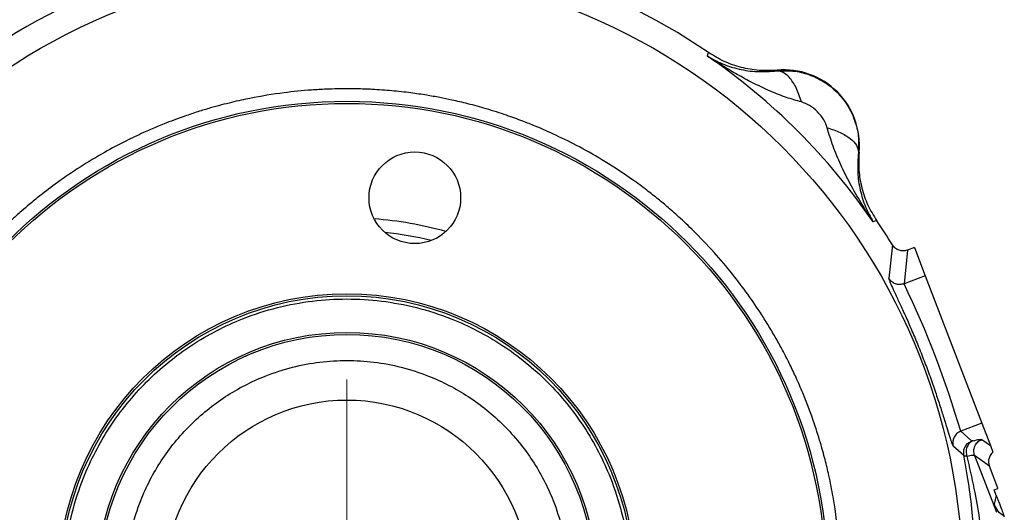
# Model space of a CAD drawing. Header units: inches. Extents: x 0.6 to 16.3, y 0.2 to 11.5.
# Tile 7 of 17: x 3 to 6.2, y 7.4 to 9. Entities that reach past the tile are written whole.
import ezdxf

# ---------------------------------------------------------------- set-up
doc = ezdxf.new("R2010")
doc.units = ezdxf.units.IN
doc.header["$MEASUREMENT"] = 0
doc.styles.add('SLDTEXTSTYLE0', font='TXT', dxfattribs={"width": 0.75})
doc.dimstyles.new('SLDDIMSTYLE0', dxfattribs={"dimtxt": 0.137795, "dimasz": 0.14, "dimexe": 0, "dimexo": 0.0625, "dimgap": 0.034449, "dimtad": 0, "dimtih": 1, "dimtoh": 1, "dimdec": 1, "dimlfac": 1.5, "dimrnd": 1e-09, "dimzin": 12, "dimdsep": 46, "dimtxsty": 'SLDTEXTSTYLE0', "dimblk1": 'CLOSED', "dimblk2": 'CLOSED', "dimsah": 1, "dimcen": 0.09, "dimadec": 0, "dimazin": 3, "dimtfac": 1, "dimtdec": 1, "dimtofl": 0, "dimtmove": 0, "dimatfit": 3, "dimldrblk": 'CLOSED', "dimfxl": 0, "dimfrac": 2, "dimtolj": 1, "dimtzin": 12, "dimarcsym": 0})

# ---------------------------------------------------------------- blocks, each defined once
blk = doc.blocks.new('_Closed')
at = {"color": 0, "linetype": 'ByBlock', "lineweight": -2}
for p, q in [((-1, 0.166667), (0, 0)), ((-1, 0.166667), (-1, -0.166667)), ((0, 0), (-1, -0.166667)), ((0, 0), (-1, 0))]:
    blk.add_line(p, q, dxfattribs=at)
blk = doc.blocks.new('_D')
at = {"color": 7, "linetype": 'Continuous', "lineweight": 0}
for p, q in [((3.479, 9.2023), (1.2257, 9.2023)), ((1.2651, 9.2023), (1.2651, 8.6438)), ((1.1124, 8.6158), (1.0704, 8.6158)), ((1.0704, 8.6158), (1.0704, 8.3971)), ((1.4178, 8.6158), (1.4598, 8.6158)), ((1.4598, 8.6158), (1.4598, 8.3971)), ((1.0704, 8.3971), (1.1124, 8.3971)), ((1.4598, 8.3971), (1.4178, 8.3971)), ((1.2651, 4.3326), (1.2651, 8.1909)), ((2.8147, 4.3326), (1.2257, 4.3326))]:
    blk.add_line(p, q, dxfattribs=at)
at = {"color": 7, "linetype": 'Continuous', "lineweight": 18, "xscale": 0.14, "yscale": 0.14}
for p, rotation in [((1.2651, 9.2023), 90.0000000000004), ((1.2651, 4.3326), 270.0000000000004)]:
    blk.add_blockref('_Closed', p, dxfattribs=dict(at, rotation=rotation))
at = {"color": 7, "linetype": 'Continuous', "lineweight": 18, "char_height": 0.1378, "attachment_point": 1, "style": 'SLDTEXTSTYLE0'}
for s, insert in [('186', (1.1124, 8.5747)), ('7.3', (1.1378, 8.3685))]:
    blk.add_mtext(s, dxfattribs=dict(at, insert=insert))
blk = doc.blocks.new('SW_CENTERMARKSYMBOL_1')
at = {"color": 0, "linetype": 'Continuous', "lineweight": 18}
for p, q in [((0, 0.1312), (0, 0.649)), ((0, 0), (0, 0.0656)), ((-0.1312, 0), (-0.649, 0)), ((0, 0), (-0.0656, 0)), ((0, 0), (0, -0.0656)), ((0, 0), (0.0656, 0)), ((0.1312, 0), (0.649, 0)), ((0, -0.1312), (0, -0.649))]:
    blk.add_line(p, q, dxfattribs=at)

msp = doc.modelspace()

# ---------------------------------------------------------------- linework, layer by layer
at = {"color": 7, "linetype": 'Continuous', "lineweight": 25}
for p, q in [((5.2143, 8.8335), (5.216, 8.8391)), ((5.216, 8.8391), (5.2178, 8.8449)), ((5.437, 8.7863), (5.4371, 8.7884)), ((5.6997, 8.5259), (5.6975, 8.5257)), ((5.7503, 8.3048), (5.7447, 8.3031)), ((5.7562, 8.3066), (5.7503, 8.3048)), ((5.8067, 8.2289), (5.7946, 8.1224)), ((5.855, 8.2126), (5.8438, 8.1046)), ((5.8767, 8.2209), (5.855, 8.2126)), ((5.8767, 8.2209), (5.9114, 8.1306)), ((5.9114, 8.1306), (5.8438, 8.1046)), ((5.9114, 8.1306), (6.0927, 7.6582)), ((6.0927, 7.6582), (6.0251, 7.6323)), ((6.0251, 7.6323), (6.0601, 7.6012)), ((6.0927, 7.6582), (6.1203, 7.5865)), ((6.0925, 7.6062), (6.1203, 7.5865)), ((6.0004, 7.5862), (6.0353, 7.5558)), ((6.1203, 7.5865), (6.1282, 7.5657)), ((6.0695, 7.5546), (6.1393, 7.3728)), ((6.1169, 7.521), (6.0695, 7.5546)), ((6.1441, 7.4502), (6.1169, 7.521)), ((6.132, 7.4444), (6.1438, 7.4489)), ((6.1388, 7.4267), (6.132, 7.4444)), ((6.1438, 7.4489), (6.1441, 7.4502)), ((6.1438, 7.4489), (6.1444, 7.4492)), ((6.1444, 7.4492), (6.1441, 7.4502)), ((6.1388, 7.4267), (6.1324, 7.3984))]:
    msp.add_line(p, q, dxfattribs=at)
for centre, radius in [((4.0602, 7.149), 1.9709), ((4.0602, 7.149), 1.54), ((4.0602, 7.149), 1.5333), ((4.2776, 8.38), 0.1467), ((4.0602, 7.149), 0.9237), ((4.0602, 7.149), 0.917), ((4.0602, 7.149), 0.8), ((4.0602, 7.149), 0.7933), ((4.0602, 7.149), 0.5833)]:
    msp.add_circle(centre, radius, dxfattribs=at)
for centre, radius, start, end in [((4.0602, 7.149), 2.0533, 55.6839, 124.3161), ((4.0602, 7.149), 2.0419, 34.4163, 55.5837), ((5.4598, 8.5486), 0.2409, 354.5811, 95.4189), ((4.0602, 7.149), 1.1667, 74.2586, 85.716), ((4.0602, 7.149), 2.0533, 31.7307, 34.3161), ((3.0149, 6.7477), 3.1375, 16.375, 25.625)]:
    msp.add_arc(centre, radius, start, end, dxfattribs=at)
at = {"color": 8, "linetype": 'Continuous', "lineweight": 25}
msp.add_arc((4.0602, 7.149), 1.1267, 76.1544, 83.8201, dxfattribs=at)
at = {"color": 7, "linetype": 'Continuous', "lineweight": 25}
for points, knots in [([(5.2143, 8.8335), (5.23, 8.8248), (5.2611, 8.8075), (5.3143, 8.7913), (5.3714, 8.7819), (5.4154, 8.7849), (5.437, 8.7863)], [0, 0, 0, 0, 0.257956, 0.513515, 0.761774, 1, 1, 1, 1]), ([(5.5156, 8.6868), (5.4992, 8.6913), (5.4653, 8.7009), (5.4152, 8.7211), (5.3649, 8.7447), (5.3158, 8.771), (5.2656, 8.8002), (5.2324, 8.8218), (5.2143, 8.8335)], [0, 0, 0, 0, 0.148634, 0.307878, 0.478548, 0.643401, 0.806559, 1, 1, 1, 1]), ([(5.4371, 8.7884), (5.4178, 8.7876), (5.3793, 8.7859), (5.3221, 8.7961), (5.2672, 8.8148), (5.2343, 8.8349), (5.2178, 8.8449)], [0, 0, 0, 0, 0.249999, 0.499991, 0.749988, 1, 1, 1, 1]), ([(5.437, 8.7863), (5.4541, 8.787), (5.4885, 8.7883), (5.5399, 8.776), (5.5882, 8.753), (5.6306, 8.7193), (5.6643, 8.6769), (5.6872, 8.6286), (5.6995, 8.5773), (5.6982, 8.5428), (5.6975, 8.5257)], [0, 0, 0, 0, 0.122351, 0.246393, 0.372276, 0.50014, 0.627859, 0.753647, 0.877645, 1, 1, 1, 1]), ([(5.5156, 8.6868), (5.5102, 8.7027), (5.4993, 8.7346), (5.4779, 8.7657), (5.4566, 8.7836), (5.4435, 8.7854), (5.437, 8.7863)], [0, 0, 0, 0, 0.279793, 0.559585, 0.779794, 1, 1, 1, 1]), ([(2.4801, 7.149), (2.4809, 7.1867), (2.4823, 7.254), (2.4903, 7.3307), (2.4969, 7.378), (2.5007, 7.4028), (2.5043, 7.4239), (2.5075, 7.4411), (2.5109, 7.4589), (2.515, 7.4787), (2.5202, 7.5022), (2.526, 7.5267), (2.5325, 7.5522), (2.5397, 7.5787), (2.5508, 7.6169), (2.5651, 7.6611), (2.581, 7.7052), (2.5915, 7.732), (2.5968, 7.7451), (2.5985, 7.7492), (2.599, 7.7506), (2.5992, 7.7511), (2.5993, 7.7513), (2.5993, 7.7513), (2.5994, 7.7514), (2.5994, 7.7514), (2.5994, 7.7514), (2.5994, 7.7514), (2.5994, 7.7514), (2.6141, 7.7872), (2.6461, 7.8574), (2.701, 7.9573), (2.7473, 8.0291), (2.7807, 8.076), (2.7996, 8.1015), (2.8197, 8.1276), (2.8412, 8.1542), (2.864, 8.1814), (2.8883, 8.2089), (2.9141, 8.2367), (2.9461, 8.2697), (2.981, 8.3035), (3.0152, 8.3345), (3.0461, 8.361), (3.0839, 8.392), (3.1379, 8.4329), (3.2067, 8.4798), (3.28, 8.5238), (3.348, 8.56), (3.4045, 8.5869), (3.4456, 8.6047), (3.4781, 8.618), (3.5073, 8.6293), (3.5434, 8.6423), (3.5825, 8.6553), (3.6216, 8.6672), (3.6575, 8.6771), (3.6902, 8.6853), (3.7206, 8.6923), (3.7763, 8.704), (3.8514, 8.7163), (3.9331, 8.7244), (3.9906, 8.7277), (4.0276, 8.7288), (4.0602, 8.7291), (4.0967, 8.7288), (4.1453, 8.7271), (4.2031, 8.7231), (4.2615, 8.7166), (4.3126, 8.7091), (4.3563, 8.7014), (4.4001, 8.6924), (4.45, 8.6807), (4.5086, 8.6646), (4.5675, 8.6458), (4.6195, 8.6269), (4.6724, 8.6059), (4.733, 8.5792), (4.8081, 8.5417), (4.8901, 8.4947), (4.9617, 8.4476), (5.0176, 8.4065), (5.0554, 8.3767), (5.0914, 8.3467), (5.1316, 8.311), (5.1843, 8.2606), (5.2424, 8.1987), (5.2998, 8.13), (5.3495, 8.0635), (5.3876, 8.0068), (5.4174, 7.9585), (5.4395, 7.9202), (5.4598, 7.8828), (5.4793, 7.8445), (5.4993, 7.8022), (5.5252, 7.7427), (5.5516, 7.6732), (5.5746, 7.6017), (5.5908, 7.5427), (5.6046, 7.485), (5.6224, 7.395), (5.6327, 7.3134), (5.6373, 7.2465), (5.6386, 7.2225), (5.6396, 7.1985), (5.6401, 7.1745), (5.6403, 7.1524), (5.6402, 7.125), (5.6393, 7.0857), (5.6364, 7.0322), (5.6312, 6.9765), (5.6247, 6.9255), (5.6174, 6.8797), (5.6089, 6.8345), (5.5933, 6.763), (5.5664, 6.6656), (5.5325, 6.5731), (5.5054, 6.5097), (5.4893, 6.4744), (5.4723, 6.4396), (5.4544, 6.4051), (5.4357, 6.3711), (5.4162, 6.3376), (5.3959, 6.3045), (5.3777, 6.2766), (5.3601, 6.2506), (5.339, 6.2206), (5.3084, 6.1796), (5.2718, 6.1342), (5.2356, 6.0926), (5.2051, 6.0597), (5.1384, 5.9914), (5.0257, 5.8925), (4.8534, 5.7773), (4.7165, 5.7096), (4.6256, 5.6733), (4.5887, 5.6597), (4.5518, 5.6471), (4.5111, 5.6343), (4.46, 5.6199), (4.4072, 5.6072), (4.3626, 5.598), (4.3274, 5.5917), (4.2926, 5.586), (4.2491, 5.58), (4.1986, 5.5747), (4.1476, 5.5711), (4.1019, 5.5692), (4.0474, 5.5685), (3.9753, 5.5703), (3.9056, 5.576), (3.8527, 5.5826), (3.8238, 5.5867), (3.7977, 5.5909), (3.7742, 5.5951), (3.7577, 5.5982), (3.744, 5.601), (3.7292, 5.604), (3.6972, 5.6111), (3.6481, 5.6232), (3.5918, 5.6396), (3.54, 5.6567), (3.4968, 5.6725), (3.4601, 5.6871), (3.4253, 5.7019), (3.3885, 5.7186), (3.3448, 5.7398), (3.3066, 5.7601), (3.2769, 5.7768), (3.2564, 5.7887), (3.2368, 5.8005), (3.2181, 5.8121), (3.2001, 5.8236), (3.1881, 5.8315), (3.1789, 5.8377), (3.167, 5.8456), (3.1395, 5.8647), (3.0969, 5.896), (3.0512, 5.9326), (3.0101, 5.968), (2.9759, 5.9993), (2.9332, 6.0408), (2.8829, 6.0939), (2.8267, 6.1602), (2.7771, 6.2258), (2.7396, 6.2809), (2.71, 6.328), (2.6835, 6.3729), (2.6569, 6.4221), (2.6335, 6.4692), (2.6153, 6.509), (2.5935, 6.5599), (2.5686, 6.6251), (2.5421, 6.7078), (2.5211, 6.7885), (2.5067, 6.8586), (2.4962, 6.9222), (2.4881, 6.9859), (2.4827, 7.0515), (2.4804, 7.107), (2.4802, 7.1374), (2.4801, 7.149)], [0, 0, 0, 0, 0.011378, 0.020355, 0.023274, 0.025808, 0.027958, 0.029723, 0.031104, 0.033416, 0.035841, 0.038379, 0.04103, 0.043793, 0.04667, 0.05307, 0.0578, 0.060859, 0.061762, 0.062085, 0.062186, 0.062222, 0.062237, 0.062243, 0.062245, 0.062246, 0.062247, 0.062247, 0.062247, 0.062247, 0.073942, 0.085546, 0.096669, 0.099741, 0.102939, 0.106261, 0.109707, 0.113279, 0.116975, 0.120796, 0.124742, 0.130856, 0.135501, 0.138676, 0.143171, 0.150262, 0.159129, 0.168328, 0.176082, 0.182392, 0.187257, 0.189609, 0.192997, 0.196727, 0.201218, 0.205444, 0.209078, 0.212469, 0.215616, 0.218519, 0.229668, 0.238597, 0.243316, 0.247049, 0.249793, 0.253168, 0.258069, 0.264499, 0.27067, 0.275834, 0.280095, 0.284081, 0.289357, 0.295566, 0.302438, 0.308053, 0.312277, 0.319628, 0.328075, 0.33762, 0.348182, 0.353966, 0.358577, 0.362728, 0.368125, 0.37483, 0.384753, 0.393763, 0.401862, 0.40983, 0.414414, 0.418998, 0.423192, 0.427271, 0.431986, 0.437337, 0.446873, 0.454441, 0.460039, 0.465355, 0.472358, 0.48776, 0.490181, 0.492602, 0.495023, 0.497444, 0.499866, 0.501702, 0.505727, 0.511741, 0.517887, 0.522622, 0.527288, 0.531896, 0.536537, 0.549393, 0.562386, 0.566295, 0.570204, 0.574113, 0.578022, 0.581931, 0.58584, 0.589749, 0.593658, 0.595898, 0.599249, 0.60474, 0.611351, 0.616869, 0.621389, 0.624911, 0.645733, 0.666555, 0.687378, 0.691754, 0.696129, 0.69925, 0.703528, 0.709042, 0.715296, 0.719916, 0.722809, 0.726093, 0.730572, 0.736084, 0.741433, 0.746032, 0.749915, 0.757877, 0.767837, 0.771042, 0.773978, 0.776647, 0.779048, 0.781181, 0.781713, 0.783273, 0.78575, 0.791618, 0.798547, 0.803482, 0.808109, 0.812426, 0.815445, 0.819516, 0.82464, 0.830114, 0.832576, 0.834959, 0.837263, 0.839487, 0.841632, 0.843697, 0.843853, 0.844977, 0.848012, 0.853969, 0.860947, 0.8657, 0.870368, 0.874952, 0.883703, 0.892454, 0.901205, 0.908529, 0.912599, 0.918023, 0.924256, 0.92951, 0.93392, 0.937488, 0.946235, 0.954982, 0.963728, 0.971428, 0.976602, 0.983216, 0.990822, 0.996483, 1, 1, 1, 1]), ([(5.598, 8.6044), (5.5948, 8.6129), (5.5879, 8.6316), (5.5673, 8.656), (5.5428, 8.6767), (5.5241, 8.6836), (5.5156, 8.6868)], [0, 0, 0, 0, 0.227227, 0.499835, 0.772734, 1, 1, 1, 1]), ([(5.7447, 8.3031), (5.7318, 8.323), (5.7061, 8.3628), (5.6715, 8.4235), (5.6412, 8.484), (5.6155, 8.5434), (5.6037, 8.5845), (5.598, 8.6044)], [0, 0, 0, 0, 0.213856, 0.426153, 0.626654, 0.81901, 1, 1, 1, 1]), ([(5.598, 8.6044), (5.6123, 8.5996), (5.6409, 8.59), (5.6728, 8.5701), (5.694, 8.548), (5.6964, 8.5332), (5.6975, 8.5257)], [0, 0, 0, 0, 0.250008, 0.500012, 0.750004, 1, 1, 1, 1]), ([(5.6975, 8.5257), (5.6961, 8.5042), (5.6932, 8.4602), (5.7025, 8.4031), (5.7188, 8.3499), (5.736, 8.3187), (5.7447, 8.3031)], [0, 0, 0, 0, 0.238226, 0.486485, 0.742044, 1, 1, 1, 1]), ([(5.6997, 8.5259), (5.6988, 8.5066), (5.6971, 8.4681), (5.7073, 8.4109), (5.726, 8.3559), (5.7461, 8.323), (5.7562, 8.3066)], [0, 0, 0, 0, 0.249999, 0.499991, 0.749988, 1, 1, 1, 1]), ([(5.855, 8.2126), (5.8545, 8.2124), (5.8502, 8.2108), (5.841, 8.2092), (5.8275, 8.2113), (5.815, 8.218), (5.8094, 8.2253), (5.8067, 8.2289)], [0, 0, 0, 0, 0.025439, 0.25043, 0.500514, 0.759146, 1, 1, 1, 1]), ([(5.855, 8.2126), (5.855, 8.2126), (5.855, 8.2126), (5.855, 8.2126), (5.855, 8.2126)], [0, 0, 0, 0, 0.5, 1, 1, 1, 1]), ([(5.7946, 8.1224), (5.795, 8.1204), (5.7957, 8.1165), (5.8031, 8.0993), (5.8146, 8.0744), (5.8298, 8.0418), (5.8478, 8.0025), (5.8675, 7.9578), (5.8879, 7.9092), (5.908, 7.8584), (5.9271, 7.8072), (5.9444, 7.7574), (5.9597, 7.7111), (5.9726, 7.6698), (5.9831, 7.6353), (5.9913, 7.609), (5.9973, 7.5913), (5.9994, 7.5879), (6.0004, 7.5862)], [0, 0, 0, 0, 0.063088, 0.126057, 0.188798, 0.251391, 0.313767, 0.375965, 0.437981, 0.499883, 0.561809, 0.623766, 0.686001, 0.748383, 0.810952, 0.873873, 0.936827, 1, 1, 1, 1]), ([(5.8438, 8.1046), (5.8392, 8.1034), (5.8299, 8.1009), (5.8156, 8.1036), (5.8029, 8.1107), (5.7974, 8.1185), (5.7946, 8.1224)], [0, 0, 0, 0, 0.250007, 0.500003, 0.750009, 1, 1, 1, 1]), ([(3.1532, 7.149), (3.1545, 7.1121), (3.1572, 7.0373), (3.179, 6.925), (3.2119, 6.8223), (3.2535, 6.7311), (3.3001, 6.6513), (3.355, 6.5761), (3.4178, 6.5065), (3.4873, 6.4437), (3.5625, 6.3889), (3.6423, 6.3423), (3.7336, 6.3007), (3.8362, 6.2675), (3.9485, 6.2466), (4.0602, 6.2398), (4.172, 6.2466), (4.2842, 6.2675), (4.3869, 6.3007), (4.4782, 6.3423), (4.558, 6.3889), (4.6331, 6.4437), (4.7027, 6.5065), (4.7655, 6.5761), (4.8203, 6.6513), (4.867, 6.7311), (4.9085, 6.8223), (4.9417, 6.925), (4.9627, 7.0372), (4.9695, 7.149), (4.9627, 7.2608), (4.9417, 7.373), (4.9085, 7.4757), (4.867, 7.5669), (4.8203, 7.6467), (4.7655, 7.7219), (4.7027, 7.7915), (4.6331, 7.8543), (4.558, 7.9091), (4.4782, 7.9557), (4.3869, 7.9973), (4.2842, 8.0305), (4.172, 8.0514), (4.0602, 8.0582), (3.9485, 8.0514), (3.8362, 8.0305), (3.7336, 7.9973), (3.6423, 7.9557), (3.5625, 7.9091), (3.4873, 7.8543), (3.4178, 7.7915), (3.355, 7.7219), (3.3001, 7.6467), (3.2535, 7.5669), (3.2119, 7.4757), (3.179, 7.373), (3.1572, 7.2608), (3.1545, 7.1859), (3.1532, 7.149)], [0, 0, 0, 0, 0.019408, 0.0394156, 0.0599878, 0.0760686, 0.0921517, 0.1085746, 0.125, 0.1414229, 0.1578483, 0.173929, 0.1900121, 0.2105822, 0.2305915, 0.25, 0.2694063, 0.2894156, 0.3099878, 0.3260686, 0.3421517, 0.3585746, 0.375, 0.3914229, 0.4078483, 0.423929, 0.4400121, 0.4605822, 0.4805915, 0.5, 0.5194063, 0.5394156, 0.5599878, 0.5760686, 0.5921517, 0.6085746, 0.625, 0.6414229, 0.6578483, 0.673929, 0.6900121, 0.7105822, 0.7305915, 0.75, 0.7694063, 0.7894156, 0.8099878, 0.8260686, 0.8421517, 0.8585746, 0.875, 0.8914229, 0.9078483, 0.923929, 0.9400121, 0.9605822, 0.9805931, 1, 1, 1, 1]), ([(3.3502, 7.149), (3.3513, 7.1201), (3.3533, 7.0615), (3.3704, 6.9737), (3.3962, 6.8933), (3.4287, 6.8218), (3.4775, 6.7384), (3.5392, 6.6624), (3.6118, 6.5969), (3.6706, 6.554), (3.7331, 6.5175), (3.8045, 6.485), (3.8849, 6.459), (3.9728, 6.4426), (4.0602, 6.4372), (4.1477, 6.4426), (4.2356, 6.459), (4.3159, 6.485), (4.3874, 6.5175), (4.4709, 6.5663), (4.5469, 6.628), (4.6123, 6.7005), (4.6552, 6.7594), (4.6917, 6.8218), (4.7243, 6.8933), (4.7502, 6.9737), (4.7667, 7.0615), (4.772, 7.149), (4.7667, 7.2365), (4.7502, 7.3243), (4.7243, 7.4047), (4.6917, 7.4762), (4.643, 7.5597), (4.5813, 7.6356), (4.5087, 7.7011), (4.4499, 7.744), (4.3874, 7.7805), (4.316, 7.813), (4.2356, 7.839), (4.1477, 7.8554), (4.0602, 7.8608), (3.9728, 7.8554), (3.8849, 7.839), (3.8045, 7.813), (3.7331, 7.7805), (3.6496, 7.7317), (3.5736, 7.67), (3.5082, 7.5975), (3.4652, 7.5386), (3.4287, 7.4762), (3.3962, 7.4047), (3.3704, 7.3244), (3.3533, 7.2365), (3.3513, 7.1779), (3.3502, 7.149)], [0, 0, 0, 0, 0.019412, 0.039422, 0.059998, 0.076082, 0.092168, 0.124978, 0.141403, 0.157832, 0.173915, 0.190002, 0.210575, 0.230588, 0.25, 0.269409, 0.289422, 0.309998, 0.326082, 0.342168, 0.374978, 0.391403, 0.407832, 0.423915, 0.440002, 0.460575, 0.480588, 0.5, 0.519409, 0.539422, 0.559998, 0.576082, 0.592168, 0.624978, 0.641403, 0.657832, 0.673915, 0.690002, 0.710575, 0.730588, 0.75, 0.769409, 0.789422, 0.809998, 0.826082, 0.842168, 0.874978, 0.891403, 0.907832, 0.923915, 0.940002, 0.960575, 0.98059, 1, 1, 1, 1]), ([(6.0251, 7.6323), (6.0208, 7.6301), (6.0123, 7.6258), (6.0035, 7.6142), (5.9988, 7.6004), (5.9999, 7.5909), (6.0004, 7.5862)], [0, 0, 0, 0, 0.250008, 0.499996, 0.750007, 1, 1, 1, 1]), ([(6.0353, 7.5558), (6.0348, 7.5605), (6.0339, 7.5699), (6.0387, 7.5834), (6.0475, 7.5948), (6.0559, 7.5991), (6.0601, 7.6012)], [0, 0, 0, 0, 0.249993, 0.500004, 0.749992, 1, 1, 1, 1]), ([(6.0644, 7.6019), (6.0603, 7.5995), (6.0521, 7.5949), (6.0443, 7.582), (6.0412, 7.5667), (6.0437, 7.5566), (6.0449, 7.5516)], [0, 0, 0, 0, 0.25001, 0.500004, 0.750012, 1, 1, 1, 1]), ([(6.0644, 7.6019), (6.0633, 7.6016), (6.061, 7.601), (6.0604, 7.6011), (6.0601, 7.6012)], [0, 0, 0, 0, 0.50172, 1, 1, 1, 1]), ([(6.0644, 7.6019), (6.0718, 7.6037), (6.0866, 7.6073), (6.0905, 7.6065), (6.0925, 7.6062)], [0, 0, 0, 0, 0.499968, 1, 1, 1, 1]), ([(6.1282, 7.5657), (6.1251, 7.5624), (6.1189, 7.556), (6.1145, 7.5437), (6.1137, 7.5318), (6.1158, 7.5245), (6.1169, 7.521)], [0, 0, 0, 0, 0.278518, 0.53802, 0.778509, 1, 1, 1, 1]), ([(6.0317, 6.7578), (6.0395, 6.8015), (6.0557, 6.8914), (6.0689, 7.0274), (6.0732, 7.1512), (6.0708, 7.2625), (6.0639, 7.3598), (6.0526, 7.4585), (6.0412, 7.5224), (6.0353, 7.5558)], [0, 0, 0, 0, 0.160467, 0.330597, 0.499038, 0.619856, 0.749068, 0.868853, 1, 1, 1, 1]), ([(6.0449, 7.5516), (6.0425, 7.552), (6.0375, 7.5528), (6.036, 7.5548), (6.0353, 7.5558)], [0, 0, 0, 0, 0.498832, 1, 1, 1, 1]), ([(6.0695, 7.5546), (6.0677, 7.555), (6.0642, 7.5559), (6.0514, 7.553), (6.0449, 7.5516)], [0, 0, 0, 0, 0.500042, 1, 1, 1, 1]), ([(6.0449, 7.5516), (6.0527, 7.5174), (6.0676, 7.4516), (6.0856, 7.3503), (6.0996, 7.251), (6.1101, 7.1482), (6.1164, 7.0476), (6.1186, 6.9438), (6.117, 6.8428), (6.1123, 6.7747), (6.1101, 6.7422)], [0, 0, 0, 0, 0.131426, 0.25273, 0.383531, 0.503866, 0.633856, 0.753371, 0.882633, 1, 1, 1, 1]), ([(6.1388, 7.4267), (6.1389, 7.4264), (6.1391, 7.4259), (6.1395, 7.4248), (6.1404, 7.4225), (6.1422, 7.4178), (6.1462, 7.4074), (6.1552, 7.3839), (6.1605, 7.3702), (6.1646, 7.3594)], [0, 0, 0, 0, 0.0017499, 0.003655, 0.0082924, 0.0222015, 0.0717818, 0.264741, 1, 1, 1, 1]), ([(6.1324, 7.3984), (6.1326, 7.3966), (6.1329, 7.3931), (6.1371, 7.3796), (6.1393, 7.3728)], [0, 0, 0, 0, 0.500024, 1, 1, 1, 1])]:
    msp.add_open_spline(points, degree=3, knots=knots, dxfattribs=at)
for points in [[(6.0695, 7.5546), (6.0682, 7.5597), (6.0656, 7.5699), (6.0695, 7.5855), (6.0785, 7.5989), (6.0878, 7.6037), (6.0925, 7.6062)], [(6.1646, 7.3594), (6.1577, 7.3646), (6.1438, 7.375), (6.1362, 7.3906), (6.1324, 7.3984)]]:
    msp.add_open_spline(points, degree=3, dxfattribs=at)

# ---------------------------------------------------------------- block references
at = {"color": 7, "linetype": 'Continuous', "lineweight": 0}
msp.add_blockref('SW_CENTERMARKSYMBOL_1', (4.0602, 7.149), dxfattribs=at)

# ---------------------------------------------------------------- dimensions: what is measured, and where the dimension line sits
at = {"color": 7, "linetype": 'Continuous', "lineweight": 18}
dim = msp.add_linear_dim(base=(1.2651, 4.3326), p1=(3.5183, 9.2023), p2=(2.8541, 4.3326), angle=90, dimstyle='SLDDIMSTYLE0', dxfattribs=at)
dim.commit()
dim.dimension.update_dxf_attribs({"geometry": '_D', "text_midpoint": (1.2651, 8.4173), "dimtype": 160})

doc.saveas('drawing.dxf')
